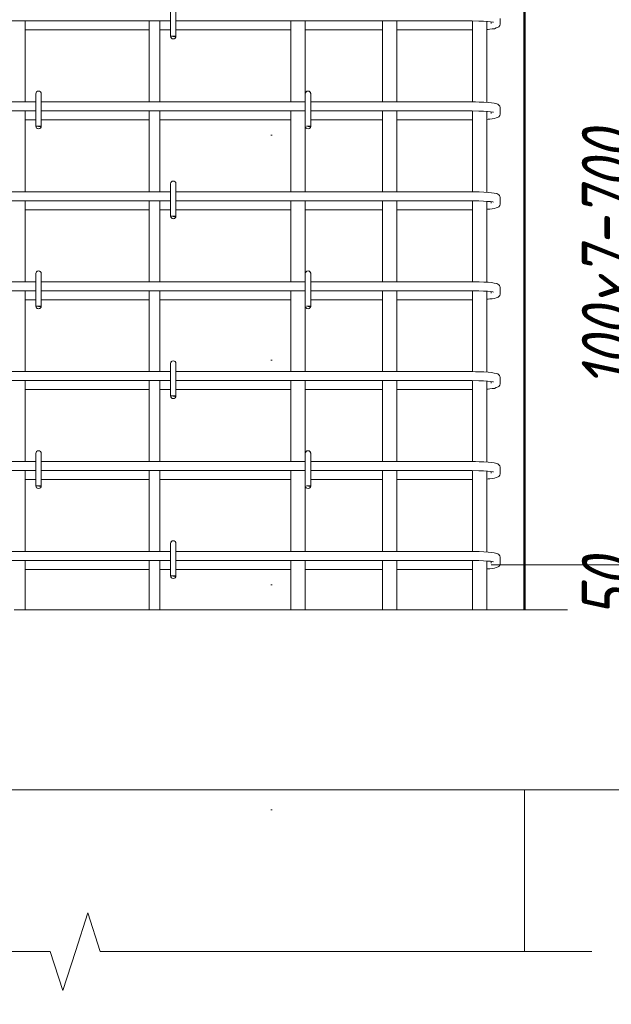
# Model space of a CAD drawing. Header units: millimetres. Extents: x -13485 to -2560, y 10628 to 45746.
# Tile 7 of 30: x -12062 to -11403, y 39661 to 40756. Entities that reach past the tile are written whole.
import ezdxf

# ---------------------------------------------------------------- set-up
doc = ezdxf.new("R2010")
doc.units = ezdxf.units.MM
doc.linetypes.add('ADSK_Линия разреза', pattern=[500, 0, -250, 0, -250])
for name, color, linetype, lineweight in [('A-____-____-DIMS', 211, 'Continuous', 9), ('A-____-____-DIMS-25', 211, 'Continuous', 9), ('A-____-NOTE-TEXT', 131, 'Continuous', 20), ('A-DETL-GENF-OTLN', 92, 'Continuous', 20), ('A-FLOR-____-MCUT', 192, 'Continuous', 50), ('G-____-____-SYMB', 111, 'Continuous', 9), ('S-COLS-____-OTLN', 52, 'Continuous', 20), ('S-RBAR-____-OTLN', 171, 'Continuous', 100)]:
    doc.layers.add(name, color=color, linetype=linetype, lineweight=lineweight)
doc.styles.add('GOST Common_I_1', font='GOST_Common Italic.ttf', dxfattribs={"width": 0.8, "height": 62.5})
doc.dimstyles.new('ADSK_Для_арматуры_Основной_2_5_мм_шаг_кол-во_Стрелки_точный', dxfattribs={"dimscale": 304.8, "dimtxt": 0.206224, "dimasz": 0, "dimexe": 0.123031, "dimexo": 0.000403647, "dimgap": 0.032808, "dimtad": 1, "dimdec": 0, "dimlfac": 304.8, "dimdsep": 46, "dimtxsty": 'GOST Common_I_1', "dimblk2": 'NONE', "dimsah": 1, "dimcen": 0.09, "dimdle": 0.123031, "dimazin": 0, "dimtfac": 1, "dimtdec": 4, "dimtix": 1, "dimtmove": 0, "dimatfit": 3, "dimfxl": 1, "dimtvp": 1, "dimtfill": 1, "dimtolj": 1, "dimtzin": 0, "dimarcsym": 2})
doc.dimstyles.new('ADSK_Округление_5мм__Узкий_', dxfattribs={"dimscale": 304.8, "dimtxt": 0.206224, "dimasz": 0.147638, "dimexe": 0.123031, "dimexo": 0.000269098, "dimgap": 0.032808, "dimtad": 1, "dimdec": 0, "dimlfac": 304.8, "dimrnd": 5, "dimdsep": 46, "dimtxsty": 'GOST Common_I_1', "dimblk1": 'OBLIQUE', "dimblk2": 'OBLIQUE', "dimsah": 1, "dimcen": 0.09, "dimdle": 0.123031, "dimazin": 0, "dimtfac": 1, "dimtdec": 4, "dimtix": 1, "dimtmove": 0, "dimatfit": 3, "dimfxl": 1, "dimtvp": 1, "dimtfill": 1, "dimtolj": 1, "dimtzin": 0, "dimlwd": 20, "dimlwe": 20, "dimarcsym": 2})

# ---------------------------------------------------------------- blocks, each defined once
blk = doc.blocks.new('ADSK_Обрыв_Линия - ADSK_Обрыв_линия-1523391-КЖ1_ПЭ_ВЭ14_Армирование_Пилоны_Пм-14_1_1-1')
at = {"layer": 'A-DETL-GENF-OTLN'}
for p, q in [((-12500, 45050), (-12027.5, 45050)), ((-11971.8, 45050), (-11500, 45050))]:
    blk.add_line(p, q, dxfattribs=at)
blk = doc.blocks.new('DIMBLOCK10-КЖ1_ПЭ_ВЭ14_Армирование_Пилоны_Пм-14_1_1-1')
at = {"layer": 'A-____-____-DIMS-25', "lineweight": 40}
for p, q in [((-11344.6, 40850), (-11367.1, 40872.5)), ((-11344.6, 40850), (-11322.1, 40827.5)), ((-11344.6, 40150), (-11367.1, 40172.5)), ((-11344.6, 40150), (-11322.1, 40127.5))]:
    blk.add_line(p, q, dxfattribs=at)
at = {"layer": 'A-____-____-DIMS-25', "lineweight": 20}
for p, q in [((-11344.6, 40850), (-11537.1, 40850)), ((-11344.6, 40850), (-11344.6, 40150)), ((-11344.6, 40850), (-11307.1, 40850)), ((-11344.6, 40150), (-11537.1, 40150)), ((-11344.6, 40150), (-11307.1, 40150))]:
    blk.add_line(p, q, dxfattribs=at)
at = {"layer": 'A-____-____-DIMS-25', "color": 0, "lineweight": 20, "insert": (-11436.3, 40447.3), "char_height": 62.5, "width": 126.567, "attachment_point": 1, "rotation": 90, "line_spacing_factor": 1.022761, "style": 'GOST Common_I_1', "bg_fill": 3, "box_fill_scale": 1.25, "bg_fill_color": 256, "bg_fill_true_color": 13158600, "bg_fill_transparency": 0}
blk.add_mtext('700', dxfattribs=at)
blk = doc.blocks.new('_Oblique')
at = {"color": 0, "linetype": 'ByBlock', "lineweight": -2}
blk.add_line((-0.5, -0.5), (0.5, 0.5), dxfattribs=at)
blk = doc.blocks.new('DIMBLOCK11-КЖ1_ПЭ_ВЭ14_Армирование_Пилоны_Пм-14_1_1-1')
at = {"layer": 'A-____-____-DIMS-25', "lineweight": 40}
for p, q in [((-11344.6, 40150), (-11367.1, 40172.5)), ((-11344.6, 40150), (-11322.1, 40127.5)), ((-11344.6, 40100), (-11367.1, 40122.5)), ((-11344.6, 40100), (-11322.1, 40077.5))]:
    blk.add_line(p, q, dxfattribs=at)
at = {"layer": 'A-____-____-DIMS-25', "lineweight": 20}
for p, q in [((-11344.6, 40150), (-11537.1, 40150)), ((-11344.6, 40150), (-11344.6, 40062.5)), ((-11344.6, 40150), (-11307.1, 40150)), ((-11344.6, 40100), (-11475, 40100)), ((-11344.6, 40100), (-11307.1, 40100))]:
    blk.add_line(p, q, dxfattribs=at)
at = {"layer": 'A-____-____-DIMS-25', "color": 0, "lineweight": 20, "insert": (-11436.3, 40089.8), "char_height": 62.5, "width": 84.378, "attachment_point": 1, "rotation": 90, "line_spacing_factor": 1.022761, "style": 'GOST Common_I_1', "bg_fill": 3, "box_fill_scale": 1.25, "bg_fill_color": 256, "bg_fill_true_color": 13158600, "bg_fill_transparency": 0}
blk.add_mtext('50', dxfattribs=at)
blk = doc.blocks.new('DIMBLOCK23-КЖ1_ПЭ_ВЭ14_Армирование_Пилоны_Пм-14_1_1-1')
at = {"layer": 'A-____-____-DIMS-25', "lineweight": 40}
for points in [[(-11344.6, 40850), (-11354.5, 40775), (-11334.7, 40775)], [(-11344.6, 40150), (-11334.7, 40225), (-11354.5, 40225)]]:
    blk.add_hatch(color=256, dxfattribs=at).paths.add_polyline_path(points)
at = {"layer": 'A-____-____-DIMS-25'}
for p, q in [((-11344.6, 40112.5), (-11344.6, 40887.5)), ((-11344.6, 40850), (-11494.6, 40850)), ((-11344.6, 40850), (-11307.1, 40850)), ((-11344.6, 40150), (-11494.6, 40150)), ((-11344.6, 40150), (-11307.1, 40150))]:
    blk.add_line(p, q, dxfattribs=at)
at = {"layer": 'A-____-____-DIMS-25', "lineweight": 40}
for p, q in [((-11344.6, 40850), (-11354.5, 40775)), ((-11334.7, 40775), (-11344.6, 40850)), ((-11354.5, 40775), (-11334.7, 40775)), ((-11334.7, 40225), (-11354.5, 40225)), ((-11354.5, 40225), (-11344.6, 40150)), ((-11344.6, 40150), (-11334.7, 40225))]:
    blk.add_line(p, q, dxfattribs=at)
at = {"layer": 'A-____-____-DIMS-25', "color": 0, "insert": (-11436.3, 40346.6), "char_height": 62.5, "width": 368.194, "attachment_point": 1, "rotation": 90, "line_spacing_factor": 1.022761, "style": 'GOST Common_I_1', "bg_fill": 3, "box_fill_scale": 1.25, "bg_fill_color": 256, "bg_fill_true_color": 13158600, "bg_fill_transparency": 0}
blk.add_mtext('100x7=700', dxfattribs=at)
blk = doc.blocks.new('_None')

msp = doc.modelspace()

# ---------------------------------------------------------------- hatches: boundary and pattern name
at = {"layer": 'S-RBAR-____-OTLN', "lineweight": 20}
for points in [[(-11888.698, 40737.3016), (-11888.1022, 40737.9996), (-11894, 40737.9996), (-11889.1907, 40737.3665)], [(-12038.698, 40637.3016), (-12038.1022, 40637.9996), (-12044, 40637.9996), (-12041, 40637.6047)], [(-11738.698, 40637.3016), (-11738.1022, 40637.9996), (-11742.8188, 40637.8441), (-11741, 40637.6047)], [(-11888.698, 40537.3016), (-11888.1022, 40537.9996), (-11894, 40537.9996), (-11891, 40537.6047)], [(-12038.698, 40437.3016), (-12038.1022, 40437.9996), (-12044, 40437.9996), (-12041, 40437.6047)], [(-11738.698, 40437.3016), (-11738.1022, 40437.9996), (-11742.8188, 40437.8441), (-11741, 40437.6047)], [(-11888.698, 40337.3016), (-11888.1022, 40337.9996), (-11894, 40337.9996), (-11891, 40337.6047)], [(-12038.698, 40237.3016), (-12038.1022, 40237.9996), (-12044, 40237.9996), (-12040.5502, 40237.5455)], [(-11738.698, 40237.3016), (-11738.1022, 40237.9996), (-11742.8188, 40237.8441), (-11740.5502, 40237.5455)], [(-11888.698, 40137.3016), (-11888.1022, 40137.9996), (-11894, 40137.9996), (-11891, 40137.6047)]]:
    msp.add_hatch(color=256, dxfattribs=at).paths.add_polyline_path(points)
h = msp.add_hatch(color=256, dxfattribs=at)
edge = h.paths.add_edge_path()
edge.add_arc((-11891, 40737.9996), 3, 339.0594289, 360)
edge.add_line((-11888, 40737.9996), (-11891, 40737.9996))
edge.add_line((-11891, 40737.9996), (-11888.1981, 40736.9274))
h = msp.add_hatch(color=256, dxfattribs=at)
edge = h.paths.add_edge_path()
edge.add_arc((-12041, 40637.9996), 3, 339.0594289, 360)
edge.add_line((-12038, 40637.9996), (-12041, 40637.9996))
edge.add_line((-12041, 40637.9996), (-12038.1981, 40636.9274))
h = msp.add_hatch(color=256, dxfattribs=at)
edge = h.paths.add_edge_path()
edge.add_arc((-11741, 40637.9996), 3, 339.0594289, 360)
edge.add_line((-11738, 40637.9996), (-11741, 40637.9996))
edge.add_line((-11741, 40637.9996), (-11738.1981, 40636.9274))
h = msp.add_hatch(color=256, dxfattribs=at)
edge = h.paths.add_edge_path()
edge.add_arc((-11891, 40537.9996), 3, 339.0594289, 360)
edge.add_line((-11888, 40537.9996), (-11891, 40537.9996))
edge.add_line((-11891, 40537.9996), (-11888.1981, 40536.9274))
h = msp.add_hatch(color=256, dxfattribs=at)
edge = h.paths.add_edge_path()
edge.add_arc((-12041, 40437.9996), 3, 339.0594289, 360)
edge.add_line((-12038, 40437.9996), (-12041, 40437.9996))
edge.add_line((-12041, 40437.9996), (-12038.1981, 40436.9274))
h = msp.add_hatch(color=256, dxfattribs=at)
edge = h.paths.add_edge_path()
edge.add_arc((-11741, 40437.9996), 3, 339.0594289, 360)
edge.add_line((-11738, 40437.9996), (-11741, 40437.9996))
edge.add_line((-11741, 40437.9996), (-11738.1981, 40436.9274))
h = msp.add_hatch(color=256, dxfattribs=at)
edge = h.paths.add_edge_path()
edge.add_arc((-11891, 40337.9996), 3, 339.0594289, 360)
edge.add_line((-11888, 40337.9996), (-11891, 40337.9996))
edge.add_line((-11891, 40337.9996), (-11888.1981, 40336.9274))
h = msp.add_hatch(color=256, dxfattribs=at)
edge = h.paths.add_edge_path()
edge.add_arc((-12041, 40237.9996), 3, 346.3749503, 360)
edge.add_line((-12038, 40237.9996), (-12041, 40237.9996))
edge.add_line((-12041, 40237.9996), (-12038.0844, 40237.2929))
h = msp.add_hatch(color=256, dxfattribs=at)
edge = h.paths.add_edge_path()
edge.add_arc((-11741, 40237.9996), 3, 346.3749503, 360)
edge.add_line((-11738, 40237.9996), (-11741, 40237.9996))
edge.add_line((-11741, 40237.9996), (-11738.0844, 40237.2929))
h = msp.add_hatch(color=256, dxfattribs=at)
edge = h.paths.add_edge_path()
edge.add_arc((-11891, 40137.9996), 3, 339.0594289, 360)
edge.add_line((-11888, 40137.9996), (-11891, 40137.9996))
edge.add_line((-11891, 40137.9996), (-11888.1981, 40136.9274))

# ---------------------------------------------------------------- linework, layer by layer
at = {"layer": 'A-____-NOTE-TEXT'}
for p, q in [((-12000, 39720), (-11986.25, 39763.3013)), ((-11972.5, 39720), (-11986.25, 39763.3013)), ((-12028.1543, 39720), (-12014.0771, 39676.6749)), ((-12014.0771, 39676.6749), (-12000, 39720)), ((-11500, 39720), (-11425, 39720))]:
    msp.add_line(p, q, dxfattribs=at)
at = {"layer": 'A-FLOR-____-MCUT', "color": 8, "lineweight": 9}
for p, q in [((-11918, 40100), (-12056, 40100)), ((-11760, 40100), (-11906, 40100)), ((-11658, 40100), (-11744, 40100)), ((-11558, 40100), (-11642, 40100)), ((-11169.4175, 40100), (-11542, 40100)), ((-12657.7122, 39900), (-11169.4175, 39900))]:
    msp.add_line(p, q, dxfattribs=at)
at = {"layer": 'G-____-____-SYMB', "linetype": 'ADSK_Линия разреза', "lineweight": 20}
msp.add_line((-11781.7304, 45630.036), (-11781.7304, 39237.8984), dxfattribs=at)
at = {"layer": 'S-COLS-____-OTLN', "lineweight": 50}
msp.add_line((-11500, 43050), (-11500, 40100.0496), dxfattribs=at)
at = {"layer": 'S-COLS-____-OTLN', "color": 8, "lineweight": 9}
msp.add_line((-11500, 39900), (-11500, 39720), dxfattribs=at)
at = {"layer": 'S-RBAR-____-OTLN', "lineweight": 20}
for p, q in [((-11894, 40773.9996), (-11894, 40737.9996)), ((-11888, 40773.9996), (-11888, 40737.9996)), ((-11527.0914, 40752.1836), (-11527.0914, 40757.8157)), ((-11894, 40754.9996), (-12188, 40754.9996)), ((-12056, 40664.9996), (-12056, 40754.9996)), ((-12056, 40744.9996), (-11918, 40744.9996)), ((-11918, 40664.9996), (-11918, 40754.9996)), ((-11906, 40664.9996), (-11906, 40754.9996)), ((-11906, 40744.9996), (-11894, 40744.9996)), ((-11562.0914, 40754.9996), (-11888, 40754.9996)), ((-11888, 40744.9996), (-11760, 40744.9996)), ((-11760, 40754.9996), (-11760, 40664.9996)), ((-11744, 40754.9996), (-11744, 40673.9996)), ((-11744, 40744.9996), (-11658, 40744.9996)), ((-11658, 40754.9996), (-11658, 40664.9996)), ((-11642, 40754.9996), (-11642, 40664.9996)), ((-11642, 40744.9996), (-11562.0914, 40744.9996)), ((-11558.4639, 40754.9834), (-11562.0914, 40754.9996)), ((-11562.0914, 40744.9996), (-11558, 40745.0216)), ((-11550.7616, 40754.8356), (-11558.4639, 40754.9834)), ((-11558, 40754.9745), (-11558, 40664.9758)), ((-11545.6672, 40754.6375), (-11550.7616, 40754.8356)), ((-11541.2412, 40754.3731), (-11545.6672, 40754.6375)), ((-11542, 40754.4185), (-11542, 40664.4355)), ((-11542, 40745.5597), (-11540.6103, 40745.661)), ((-11537.6888, 40754.0584), (-11541.2412, 40754.3731)), ((-11540.6103, 40745.661), (-11538.4593, 40745.8177)), ((-11538.4593, 40745.8177), (-11535.9844, 40746.1205)), ((-11535.2405, 40753.7269), (-11537.6888, 40754.0584)), ((-11537.0914, 40752.1836), (-11537.0914, 40753.9775)), ((-11535.9844, 40746.1205), (-11533.5095, 40746.4233)), ((-11534.3858, 40753.545), (-11535.2405, 40753.7269)), ((-11533.5095, 40746.4233), (-11531.3867, 40747.186)), ((-11531.3867, 40747.186), (-11529.2638, 40747.9487)), ((-11529.2638, 40747.9487), (-11528.6605, 40748.4642)), ((-11528.6605, 40748.4642), (-11527.6502, 40749.846)), ((-11527.6502, 40749.846), (-11527.1632, 40751.3256)), ((-11527.1632, 40751.3256), (-11527.0914, 40752.1836)), ((-11888.1022, 40737.9996), (-11894, 40737.9996)), ((-11894, 40737.9996), (-11889.1907, 40737.3665)), ((-11888, 40737.9996), (-11891, 40737.9996)), ((-11891, 40737.9996), (-11888.1981, 40736.9274)), ((-11889.1907, 40737.3665), (-11888.698, 40737.3016)), ((-11888.698, 40737.3016), (-11888.1022, 40737.9996)), ((-12044, 40673.9996), (-12044, 40637.9996)), ((-12038, 40673.9996), (-12038, 40637.9996)), ((-11744, 40673.9996), (-11744, 40637.9996)), ((-11738, 40673.9996), (-11738, 40637.9996)), ((-12044, 40664.9996), (-12439.0914, 40664.9996)), ((-11744, 40664.9996), (-12038, 40664.9996)), ((-11562.0914, 40664.9996), (-11738, 40664.9996)), ((-11558.3741, 40664.983), (-11562.0914, 40664.9996)), ((-11554.4172, 40664.907), (-11558.3741, 40664.983)), ((-11550.4602, 40664.8311), (-11554.4172, 40664.907)), ((-11545.1813, 40664.6257), (-11550.4602, 40664.8311)), ((-11540.5151, 40664.3468), (-11545.1813, 40664.6257)), ((-11536.6057, 40663.9996), (-11540.5151, 40664.3468)), ((-11533.7775, 40663.4684), (-11536.6057, 40663.9996)), ((-11530.9494, 40662.9371), (-11533.7775, 40663.4684)), ((-11529.7755, 40662.3889), (-11530.9494, 40662.9371)), ((-11528.6605, 40661.5351), (-11529.7755, 40662.3889)), ((-11527.9829, 40660.7197), (-11528.6605, 40661.5351)), ((-11527.6502, 40660.1533), (-11527.9829, 40660.7197)), ((-11527.1632, 40658.6736), (-11527.6502, 40660.1533)), ((-11527.0914, 40657.8157), (-11527.1632, 40658.6736)), ((-11527.0914, 40652.1836), (-11527.0914, 40657.8157)), ((-12044, 40654.9996), (-12439.0914, 40654.9996)), ((-12056, 40564.9996), (-12056, 40654.9996)), ((-11744, 40654.9996), (-12038, 40654.9996)), ((-11918, 40564.9996), (-11918, 40654.9996)), ((-11906, 40564.9996), (-11906, 40654.9996)), ((-11760, 40654.9996), (-11760, 40564.9996)), ((-11562.0914, 40654.9996), (-11738, 40654.9996)), ((-11658, 40654.9996), (-11658, 40564.9996)), ((-11642, 40654.9996), (-11642, 40564.9996)), ((-11558.4639, 40654.9834), (-11562.0914, 40654.9996)), ((-11550.7616, 40654.8356), (-11558.4639, 40654.9834)), ((-11558, 40654.9745), (-11558, 40564.9758)), ((-11545.6672, 40654.6375), (-11550.7616, 40654.8356)), ((-11541.2412, 40654.3731), (-11545.6672, 40654.6375)), ((-11542, 40654.4185), (-11542, 40564.4355)), ((-11537.6888, 40654.0584), (-11541.2412, 40654.3731)), ((-11538.4593, 40645.8177), (-11535.9844, 40646.1205)), ((-11535.2405, 40653.7269), (-11537.6888, 40654.0584)), ((-11537.0914, 40652.1836), (-11537.0914, 40653.9775)), ((-11535.9844, 40646.1205), (-11533.5095, 40646.4233)), ((-11534.3858, 40653.545), (-11535.2405, 40653.7269)), ((-11533.5095, 40646.4233), (-11531.3867, 40647.186)), ((-11531.3867, 40647.186), (-11529.2638, 40647.9487)), ((-11529.2638, 40647.9487), (-11528.6605, 40648.4642)), ((-11528.6605, 40648.4642), (-11527.6502, 40649.846)), ((-11527.6502, 40649.846), (-11527.1632, 40651.3256)), ((-11527.1632, 40651.3256), (-11527.0914, 40652.1836)), ((-12056, 40644.9996), (-12044, 40644.9996)), ((-12038.1022, 40637.9996), (-12044, 40637.9996)), ((-12044, 40637.9996), (-12041, 40637.6047)), ((-12038, 40637.9996), (-12041, 40637.9996)), ((-12041, 40637.9996), (-12038.1981, 40636.9274)), ((-12041, 40637.6047), (-12038.698, 40637.3016)), ((-12038.698, 40637.3016), (-12038.1022, 40637.9996)), ((-12038, 40644.9996), (-11918, 40644.9996)), ((-11906, 40644.9996), (-11760, 40644.9996)), ((-11744, 40637.9996), (-11744, 40564.9996)), ((-11738.1022, 40637.9996), (-11742.8188, 40637.8441)), ((-11742.8188, 40637.8441), (-11741, 40637.6047)), ((-11738, 40637.9996), (-11741, 40637.9996)), ((-11741, 40637.9996), (-11738.1981, 40636.9274)), ((-11741, 40637.6047), (-11738.698, 40637.3016)), ((-11738.698, 40637.3016), (-11738.1022, 40637.9996)), ((-11738, 40644.9996), (-11658, 40644.9996)), ((-11642, 40644.9996), (-11562.0914, 40644.9996)), ((-11562.0914, 40644.9996), (-11558, 40645.0216)), ((-11542, 40645.5597), (-11540.6103, 40645.661)), ((-11540.6103, 40645.661), (-11538.4593, 40645.8177)), ((-11894, 40573.9996), (-11894, 40537.9996)), ((-11888, 40573.9996), (-11888, 40537.9996)), ((-11894, 40564.9996), (-12188, 40564.9996)), ((-11562.0914, 40564.9996), (-11888, 40564.9996)), ((-11558.3741, 40564.983), (-11562.0914, 40564.9996)), ((-11554.4172, 40564.907), (-11558.3741, 40564.983)), ((-11550.4602, 40564.8311), (-11554.4172, 40564.907)), ((-11545.1813, 40564.6257), (-11550.4602, 40564.8311)), ((-11540.5151, 40564.3468), (-11545.1813, 40564.6257)), ((-11536.6057, 40563.9996), (-11540.5151, 40564.3468)), ((-11533.7775, 40563.4684), (-11536.6057, 40563.9996)), ((-11530.9494, 40562.9371), (-11533.7775, 40563.4684)), ((-11529.7755, 40562.3889), (-11530.9494, 40562.9371)), ((-11528.6605, 40561.5351), (-11529.7755, 40562.3889)), ((-11527.9829, 40560.7197), (-11528.6605, 40561.5351)), ((-11527.6502, 40560.1533), (-11527.9829, 40560.7197)), ((-11527.1632, 40558.6736), (-11527.6502, 40560.1533)), ((-11527.0914, 40557.8157), (-11527.1632, 40558.6736)), ((-11894, 40554.9996), (-12188, 40554.9996)), ((-12056, 40464.9996), (-12056, 40554.9996)), ((-11918, 40464.9996), (-11918, 40554.9996)), ((-11906, 40464.9996), (-11906, 40554.9996)), ((-11562.0914, 40554.9996), (-11888, 40554.9996)), ((-11760, 40554.9996), (-11760, 40464.9996)), ((-11744, 40554.9996), (-11744, 40473.9996)), ((-11658, 40554.9996), (-11658, 40464.9996)), ((-11642, 40554.9996), (-11642, 40464.9996)), ((-11558.4639, 40554.9834), (-11562.0914, 40554.9996)), ((-11550.7616, 40554.8356), (-11558.4639, 40554.9834)), ((-11558, 40554.9745), (-11558, 40464.9758)), ((-11545.6672, 40554.6375), (-11550.7616, 40554.8356)), ((-11541.2412, 40554.3731), (-11545.6672, 40554.6375)), ((-11542, 40554.4185), (-11542, 40464.4355)), ((-11537.6888, 40554.0584), (-11541.2412, 40554.3731)), ((-11535.2405, 40553.7269), (-11537.6888, 40554.0584)), ((-11537.0914, 40552.1836), (-11537.0914, 40553.9775)), ((-11534.3858, 40553.545), (-11535.2405, 40553.7269)), ((-11531.3867, 40547.186), (-11529.2638, 40547.9487)), ((-11529.2638, 40547.9487), (-11528.6605, 40548.4642)), ((-11528.6605, 40548.4642), (-11527.6502, 40549.846)), ((-11527.6502, 40549.846), (-11527.1632, 40551.3256)), ((-11527.1632, 40551.3256), (-11527.0914, 40552.1836)), ((-11527.0914, 40552.1836), (-11527.0914, 40557.8157)), ((-12056, 40544.9996), (-11918, 40544.9996)), ((-11906, 40544.9996), (-11894, 40544.9996)), ((-11888.1022, 40537.9996), (-11894, 40537.9996)), ((-11894, 40537.9996), (-11891, 40537.6047)), ((-11888, 40537.9996), (-11891, 40537.9996)), ((-11891, 40537.9996), (-11888.1981, 40536.9274)), ((-11891, 40537.6047), (-11888.698, 40537.3016)), ((-11888.698, 40537.3016), (-11888.1022, 40537.9996)), ((-11888, 40544.9996), (-11760, 40544.9996)), ((-11744, 40544.9996), (-11658, 40544.9996)), ((-11642, 40544.9996), (-11562.0914, 40544.9996)), ((-11562.0914, 40544.9996), (-11558, 40545.0216)), ((-11542, 40545.5597), (-11540.6103, 40545.661)), ((-11540.6103, 40545.661), (-11538.4593, 40545.8177)), ((-11538.4593, 40545.8177), (-11535.9844, 40546.1205)), ((-11535.9844, 40546.1205), (-11533.5095, 40546.4233)), ((-11533.5095, 40546.4233), (-11531.3867, 40547.186)), ((-12044, 40473.9996), (-12044, 40437.9996)), ((-12038, 40473.9996), (-12038, 40437.9996)), ((-11744, 40473.9996), (-11744, 40437.9996)), ((-11738, 40473.9996), (-11738, 40437.9996)), ((-12044, 40464.9996), (-12439.0914, 40464.9996)), ((-11744, 40464.9996), (-12038, 40464.9996)), ((-11562.0914, 40464.9996), (-11738, 40464.9996)), ((-11558.3741, 40464.983), (-11562.0914, 40464.9996)), ((-11554.4172, 40464.907), (-11558.3741, 40464.983)), ((-11550.4602, 40464.8311), (-11554.4172, 40464.907)), ((-11545.1813, 40464.6257), (-11550.4602, 40464.8311)), ((-11540.5151, 40464.3468), (-11545.1813, 40464.6257)), ((-11536.6057, 40463.9996), (-11540.5151, 40464.3468)), ((-11533.7775, 40463.4684), (-11536.6057, 40463.9996)), ((-11530.9494, 40462.9371), (-11533.7775, 40463.4684)), ((-11529.7755, 40462.3889), (-11530.9494, 40462.9371)), ((-11528.6605, 40461.5351), (-11529.7755, 40462.3889)), ((-11527.9829, 40460.7197), (-11528.6605, 40461.5351)), ((-11527.6502, 40460.1533), (-11527.9829, 40460.7197)), ((-11527.1632, 40458.6736), (-11527.6502, 40460.1533)), ((-12044, 40454.9996), (-12439.0914, 40454.9996)), ((-12056, 40364.9996), (-12056, 40454.9996)), ((-11744, 40454.9996), (-12038, 40454.9996)), ((-11918, 40364.9996), (-11918, 40454.9996)), ((-11906, 40364.9996), (-11906, 40454.9996)), ((-11760, 40454.9996), (-11760, 40364.9996)), ((-11562.0914, 40454.9996), (-11738, 40454.9996)), ((-11658, 40454.9996), (-11658, 40364.9996)), ((-11642, 40454.9996), (-11642, 40364.9996)), ((-11558.4639, 40454.9834), (-11562.0914, 40454.9996)), ((-11550.7616, 40454.8356), (-11558.4639, 40454.9834)), ((-11558, 40454.9745), (-11558, 40364.9758)), ((-11545.6672, 40454.6375), (-11550.7616, 40454.8356)), ((-11541.2412, 40454.3731), (-11545.6672, 40454.6375)), ((-11542, 40454.4185), (-11542, 40364.4355)), ((-11537.6888, 40454.0584), (-11541.2412, 40454.3731)), ((-11535.2405, 40453.7269), (-11537.6888, 40454.0584)), ((-11537.0914, 40452.1836), (-11537.0914, 40453.9775)), ((-11534.3858, 40453.545), (-11535.2405, 40453.7269)), ((-11528.6605, 40448.4642), (-11527.6502, 40449.846)), ((-11527.6502, 40449.846), (-11527.1632, 40451.3256)), ((-11527.0914, 40457.8157), (-11527.1632, 40458.6736)), ((-11527.1632, 40451.3256), (-11527.0914, 40452.1836)), ((-11527.0914, 40452.1836), (-11527.0914, 40457.8157)), ((-12056, 40444.9996), (-12044, 40444.9996)), ((-12038, 40444.9996), (-11918, 40444.9996)), ((-11906, 40444.9996), (-11760, 40444.9996)), ((-11738, 40444.9996), (-11658, 40444.9996)), ((-11642, 40444.9996), (-11562.0914, 40444.9996)), ((-11562.0914, 40444.9996), (-11558, 40445.0216)), ((-11542, 40445.5597), (-11540.6103, 40445.661)), ((-11540.6103, 40445.661), (-11538.4593, 40445.8177)), ((-11538.4593, 40445.8177), (-11535.9844, 40446.1205)), ((-11535.9844, 40446.1205), (-11533.5095, 40446.4233)), ((-11533.5095, 40446.4233), (-11531.3867, 40447.186)), ((-11531.3867, 40447.186), (-11529.2638, 40447.9487)), ((-11529.2638, 40447.9487), (-11528.6605, 40448.4642)), ((-12038.1022, 40437.9996), (-12044, 40437.9996)), ((-12044, 40437.9996), (-12041, 40437.6047)), ((-12038, 40437.9996), (-12041, 40437.9996)), ((-12041, 40437.9996), (-12038.1981, 40436.9274)), ((-12041, 40437.6047), (-12038.698, 40437.3016)), ((-12038.698, 40437.3016), (-12038.1022, 40437.9996)), ((-11744, 40437.9996), (-11744, 40364.9996)), ((-11738.1022, 40437.9996), (-11742.8188, 40437.8441)), ((-11742.8188, 40437.8441), (-11741, 40437.6047)), ((-11738, 40437.9996), (-11741, 40437.9996)), ((-11741, 40437.9996), (-11738.1981, 40436.9274)), ((-11741, 40437.6047), (-11738.698, 40437.3016)), ((-11738.698, 40437.3016), (-11738.1022, 40437.9996)), ((-11894, 40373.9996), (-11894, 40337.9996)), ((-11888, 40373.9996), (-11888, 40337.9996)), ((-11894, 40364.9996), (-12188, 40364.9996)), ((-11562.0914, 40364.9996), (-11888, 40364.9996)), ((-11558.3741, 40364.983), (-11562.0914, 40364.9996)), ((-11554.4172, 40364.907), (-11558.3741, 40364.983)), ((-11550.4602, 40364.8311), (-11554.4172, 40364.907)), ((-11545.1813, 40364.6257), (-11550.4602, 40364.8311)), ((-11540.5151, 40364.3468), (-11545.1813, 40364.6257)), ((-11536.6057, 40363.9996), (-11540.5151, 40364.3468)), ((-11533.7775, 40363.4684), (-11536.6057, 40363.9996)), ((-11530.9494, 40362.9371), (-11533.7775, 40363.4684)), ((-11529.7755, 40362.3889), (-11530.9494, 40362.9371)), ((-11528.6605, 40361.5351), (-11529.7755, 40362.3889)), ((-11527.9829, 40360.7197), (-11528.6605, 40361.5351)), ((-11894, 40354.9996), (-12188, 40354.9996)), ((-12056, 40264.9996), (-12056, 40354.9996)), ((-11918, 40264.9996), (-11918, 40354.9996)), ((-11906, 40264.9996), (-11906, 40354.9996)), ((-11562.0914, 40354.9996), (-11888, 40354.9996)), ((-11760, 40354.9996), (-11760, 40264.9996)), ((-11744, 40354.9996), (-11744, 40273.9996)), ((-11658, 40354.9996), (-11658, 40264.9996)), ((-11642, 40354.9996), (-11642, 40264.9996)), ((-11558.4639, 40354.9834), (-11562.0914, 40354.9996)), ((-11550.7616, 40354.8356), (-11558.4639, 40354.9834)), ((-11558, 40354.9745), (-11558, 40264.9758)), ((-11545.6672, 40354.6375), (-11550.7616, 40354.8356)), ((-11541.2412, 40354.3731), (-11545.6672, 40354.6375)), ((-11542, 40354.4185), (-11542, 40264.4355)), ((-11537.6888, 40354.0584), (-11541.2412, 40354.3731)), ((-11535.2405, 40353.7269), (-11537.6888, 40354.0584)), ((-11537.0914, 40352.1836), (-11537.0914, 40353.9775)), ((-11534.3858, 40353.545), (-11535.2405, 40353.7269)), ((-11527.6502, 40360.1533), (-11527.9829, 40360.7197)), ((-11527.1632, 40358.6736), (-11527.6502, 40360.1533)), ((-11527.6502, 40349.846), (-11527.1632, 40351.3256)), ((-11527.0914, 40357.8157), (-11527.1632, 40358.6736)), ((-11527.1632, 40351.3256), (-11527.0914, 40352.1836)), ((-11527.0914, 40352.1836), (-11527.0914, 40357.8157)), ((-12056, 40344.9996), (-11918, 40344.9996)), ((-11906, 40344.9996), (-11894, 40344.9996)), ((-11888, 40344.9996), (-11760, 40344.9996)), ((-11744, 40344.9996), (-11658, 40344.9996)), ((-11642, 40344.9996), (-11562.0914, 40344.9996)), ((-11562.0914, 40344.9996), (-11558, 40345.0216)), ((-11542, 40345.5597), (-11540.6103, 40345.661)), ((-11540.6103, 40345.661), (-11538.4593, 40345.8177)), ((-11538.4593, 40345.8177), (-11535.9844, 40346.1205)), ((-11535.9844, 40346.1205), (-11533.5095, 40346.4233)), ((-11533.5095, 40346.4233), (-11531.3867, 40347.186)), ((-11531.3867, 40347.186), (-11529.2638, 40347.9487)), ((-11529.2638, 40347.9487), (-11528.6605, 40348.4642)), ((-11528.6605, 40348.4642), (-11527.6502, 40349.846)), ((-11888.1022, 40337.9996), (-11894, 40337.9996)), ((-11894, 40337.9996), (-11891, 40337.6047)), ((-11888, 40337.9996), (-11891, 40337.9996)), ((-11891, 40337.9996), (-11888.1981, 40336.9274)), ((-11891, 40337.6047), (-11888.698, 40337.3016)), ((-11888.698, 40337.3016), (-11888.1022, 40337.9996)), ((-12044, 40273.9996), (-12044, 40237.9996)), ((-12038, 40273.9996), (-12038, 40237.9996)), ((-11744, 40273.9996), (-11744, 40237.9996)), ((-11738, 40273.9996), (-11738, 40237.9996)), ((-12044, 40264.9996), (-12439.0914, 40264.9996)), ((-11744, 40264.9996), (-12038, 40264.9996)), ((-11562.0914, 40264.9996), (-11738, 40264.9996)), ((-11558.3741, 40264.983), (-11562.0914, 40264.9996)), ((-11554.4172, 40264.907), (-11558.3741, 40264.983)), ((-11550.4602, 40264.8311), (-11554.4172, 40264.907)), ((-11545.1813, 40264.6257), (-11550.4602, 40264.8311)), ((-11540.5151, 40264.3468), (-11545.1813, 40264.6257)), ((-11536.6057, 40263.9996), (-11540.5151, 40264.3468)), ((-11533.7775, 40263.4684), (-11536.6057, 40263.9996)), ((-11530.9494, 40262.9371), (-11533.7775, 40263.4684)), ((-11529.7755, 40262.3889), (-11530.9494, 40262.9371)), ((-12044, 40254.9996), (-12439.0914, 40254.9996)), ((-12056, 40164.9996), (-12056, 40254.9996)), ((-11744, 40254.9996), (-12038, 40254.9996)), ((-11918, 40164.9996), (-11918, 40254.9996)), ((-11906, 40164.9996), (-11906, 40254.9996)), ((-11760, 40254.9996), (-11760, 40164.9996)), ((-11562.0914, 40254.9996), (-11738, 40254.9996)), ((-11658, 40254.9996), (-11658, 40164.9996)), ((-11642, 40254.9996), (-11642, 40164.9996)), ((-11558.4639, 40254.9834), (-11562.0914, 40254.9996)), ((-11550.7616, 40254.8356), (-11558.4639, 40254.9834)), ((-11558, 40254.9745), (-11558, 40164.9758)), ((-11545.6672, 40254.6375), (-11550.7616, 40254.8356)), ((-11541.2412, 40254.3731), (-11545.6672, 40254.6375)), ((-11542, 40254.4185), (-11542, 40164.4355)), ((-11537.6888, 40254.0584), (-11541.2412, 40254.3731)), ((-11535.2405, 40253.7269), (-11537.6888, 40254.0584)), ((-11537.0914, 40252.1836), (-11537.0914, 40253.9775)), ((-11534.3858, 40253.545), (-11535.2405, 40253.7269)), ((-11528.6605, 40261.5351), (-11529.7755, 40262.3889)), ((-11527.9829, 40260.7197), (-11528.6605, 40261.5351)), ((-11527.6502, 40260.1533), (-11527.9829, 40260.7197)), ((-11527.1632, 40258.6736), (-11527.6502, 40260.1533)), ((-11527.0914, 40257.8157), (-11527.1632, 40258.6736)), ((-11527.1632, 40251.3256), (-11527.0914, 40252.1836)), ((-11527.0914, 40252.1836), (-11527.0914, 40257.8157)), ((-12056, 40244.9996), (-12044, 40244.9996)), ((-12038, 40244.9996), (-11918, 40244.9996)), ((-11906, 40244.9996), (-11760, 40244.9996)), ((-11738, 40244.9996), (-11658, 40244.9996)), ((-11642, 40244.9996), (-11562.0914, 40244.9996)), ((-11562.0914, 40244.9996), (-11558, 40245.0216)), ((-11542, 40245.5597), (-11540.6103, 40245.661)), ((-11540.6103, 40245.661), (-11538.4593, 40245.8177)), ((-11538.4593, 40245.8177), (-11535.9844, 40246.1205)), ((-11535.9844, 40246.1205), (-11533.5095, 40246.4233)), ((-11533.5095, 40246.4233), (-11531.3867, 40247.186)), ((-11531.3867, 40247.186), (-11529.2638, 40247.9487)), ((-11529.2638, 40247.9487), (-11528.6605, 40248.4642)), ((-11528.6605, 40248.4642), (-11527.6502, 40249.846)), ((-11527.6502, 40249.846), (-11527.1632, 40251.3256)), ((-12038.1022, 40237.9996), (-12044, 40237.9996)), ((-12044, 40237.9996), (-12040.5502, 40237.5455)), ((-12038, 40237.9996), (-12041, 40237.9996)), ((-12041, 40237.9996), (-12038.0844, 40237.2929)), ((-12040.5502, 40237.5455), (-12038.698, 40237.3016)), ((-12038.698, 40237.3016), (-12038.1022, 40237.9996)), ((-11744, 40237.9996), (-11744, 40164.9996)), ((-11738.1022, 40237.9996), (-11742.8188, 40237.8441)), ((-11742.8188, 40237.8441), (-11740.5502, 40237.5455)), ((-11738, 40237.9996), (-11741, 40237.9996)), ((-11741, 40237.9996), (-11738.0844, 40237.2929)), ((-11740.5502, 40237.5455), (-11738.698, 40237.3016)), ((-11738.698, 40237.3016), (-11738.1022, 40237.9996)), ((-11894, 40164.9996), (-12188, 40164.9996)), ((-11894, 40173.9996), (-11894, 40137.9996)), ((-11888, 40173.9996), (-11888, 40137.9996)), ((-11562.0914, 40164.9996), (-11888, 40164.9996)), ((-11558.3741, 40164.983), (-11562.0914, 40164.9996)), ((-11554.4172, 40164.907), (-11558.3741, 40164.983)), ((-11550.4602, 40164.8311), (-11554.4172, 40164.907)), ((-11545.1813, 40164.6257), (-11550.4602, 40164.8311)), ((-11540.5151, 40164.3468), (-11545.1813, 40164.6257)), ((-11536.6057, 40163.9996), (-11540.5151, 40164.3468)), ((-11894, 40154.9996), (-12188, 40154.9996)), ((-12056, 40100), (-12056, 40154.9996)), ((-11918, 40100), (-11918, 40154.9996)), ((-11906, 40100), (-11906, 40154.9996)), ((-11562.0914, 40154.9996), (-11888, 40154.9996)), ((-11760, 40154.9996), (-11760, 40100)), ((-11744, 40154.9996), (-11744, 40100)), ((-11658, 40154.9996), (-11658, 40100)), ((-11642, 40154.9996), (-11642, 40100)), ((-11558.4639, 40154.9834), (-11562.0914, 40154.9996)), ((-11550.7616, 40154.8356), (-11558.4639, 40154.9834)), ((-11558, 40154.9745), (-11558, 40100)), ((-11545.6672, 40154.6375), (-11550.7616, 40154.8356)), ((-11541.2412, 40154.3731), (-11545.6672, 40154.6375)), ((-11542, 40154.4185), (-11542, 40100)), ((-11537.6888, 40154.0584), (-11541.2412, 40154.3731)), ((-11535.2405, 40153.7269), (-11537.6888, 40154.0584)), ((-11537.0914, 40152.1836), (-11537.0914, 40153.9775)), ((-11533.7775, 40163.4684), (-11536.6057, 40163.9996)), ((-11534.3858, 40153.545), (-11535.2405, 40153.7269)), ((-11530.9494, 40162.9371), (-11533.7775, 40163.4684)), ((-11529.7755, 40162.3889), (-11530.9494, 40162.9371)), ((-11528.6605, 40161.5351), (-11529.7755, 40162.3889)), ((-11527.9829, 40160.7197), (-11528.6605, 40161.5351)), ((-11527.6502, 40160.1533), (-11527.9829, 40160.7197)), ((-11527.1632, 40158.6736), (-11527.6502, 40160.1533)), ((-11527.0914, 40157.8157), (-11527.1632, 40158.6736)), ((-11527.0914, 40152.1836), (-11527.0914, 40157.8157)), ((-12056, 40144.9996), (-11918, 40144.9996)), ((-11906, 40144.9996), (-11894, 40144.9996)), ((-11888, 40144.9996), (-11760, 40144.9996)), ((-11744, 40144.9996), (-11658, 40144.9996)), ((-11642, 40144.9996), (-11562.0914, 40144.9996)), ((-11562.0914, 40144.9996), (-11558, 40145.0216)), ((-11542, 40145.5597), (-11540.6103, 40145.661)), ((-11540.6103, 40145.661), (-11538.4593, 40145.8177)), ((-11538.4593, 40145.8177), (-11535.9844, 40146.1205)), ((-11535.9844, 40146.1205), (-11533.5095, 40146.4233)), ((-11533.5095, 40146.4233), (-11531.3867, 40147.186)), ((-11531.3867, 40147.186), (-11529.2638, 40147.9487)), ((-11529.2638, 40147.9487), (-11528.6605, 40148.4642)), ((-11528.6605, 40148.4642), (-11527.6502, 40149.846)), ((-11527.6502, 40149.846), (-11527.1632, 40151.3256)), ((-11527.1632, 40151.3256), (-11527.0914, 40152.1836)), ((-11888.1022, 40137.9996), (-11894, 40137.9996)), ((-11894, 40137.9996), (-11891, 40137.6047)), ((-11888, 40137.9996), (-11891, 40137.9996)), ((-11891, 40137.9996), (-11888.1981, 40136.9274)), ((-11891, 40137.6047), (-11888.698, 40137.3016)), ((-11888.698, 40137.3016), (-11888.1022, 40137.9996)), ((-12056, 40100), (-12068, 40100)), ((-11906, 40100), (-11918, 40100)), ((-11760, 40100), (-11744, 40100)), ((-11658, 40100), (-11642, 40100)), ((-11558, 40100), (-11542, 40100))]:
    msp.add_line(p, q, dxfattribs=at)
for centre, start, end in [((-11891, 40737.9996), 180, 0), ((-11891, 40737.9996), 210, 240), ((-11891, 40737.9996), 300, 307.3576767), ((-11891, 40737.9996), 307.4671127, 330), ((-11891, 40737.9996), 339.0594289, 0), ((-11891, 40737.9996), 345, 0), ((-12041, 40673.9996), 0, 180), ((-12041, 40673.9996), 120, 150), ((-12041, 40673.9996), 30, 60), ((-12041, 40673.9996), 0, 15), ((-11741, 40673.9996), 0, 180), ((-11741, 40673.9996), 120, 150), ((-11741, 40673.9996), 30, 60), ((-11741, 40673.9996), 0, 15), ((-12041, 40637.9996), 180, 0), ((-12041, 40637.9996), 210, 240), ((-12041, 40637.9996), 300, 330), ((-12041, 40637.9996), 339.0594289, 0), ((-12041, 40637.9996), 345, 0), ((-11741, 40637.9996), 180, 0), ((-11741, 40637.9996), 210, 240), ((-11741, 40637.9996), 300, 330), ((-11741, 40637.9996), 339.0594289, 0), ((-11741, 40637.9996), 345, 0), ((-11891, 40573.9996), 0, 180), ((-11891, 40573.9996), 120, 150), ((-11891, 40573.9996), 30, 60), ((-11891, 40573.9996), 0, 15), ((-11891, 40537.9996), 180, 0), ((-11891, 40537.9996), 339.0594289, 0), ((-11891, 40537.9996), 345, 0), ((-11891, 40537.9996), 210, 240), ((-11891, 40537.9996), 300, 330), ((-12041, 40473.9996), 0, 180), ((-12041, 40473.9996), 120, 143.6563496), ((-12041, 40473.9996), 36.3436504, 60), ((-12041, 40473.9996), 0, 15), ((-11741, 40473.9996), 0, 180), ((-11741, 40473.9996), 120, 143.6563496), ((-11741, 40473.9996), 36.3436504, 60), ((-11741, 40473.9996), 0, 15), ((-12041, 40437.9996), 180, 0), ((-12041, 40437.9996), 210, 240), ((-12041, 40437.9996), 300, 330), ((-12041, 40437.9996), 339.0594289, 0), ((-12041, 40437.9996), 345, 0), ((-11741, 40437.9996), 180, 0), ((-11741, 40437.9996), 210, 240), ((-11741, 40437.9996), 300, 330), ((-11741, 40437.9996), 339.0594289, 0), ((-11741, 40437.9996), 345, 0), ((-11891, 40373.9996), 0, 180), ((-11891, 40373.9996), 120, 150), ((-11891, 40373.9996), 30, 60), ((-11891, 40373.9996), 0, 15), ((-11891, 40337.9996), 180, 0), ((-11891, 40337.9996), 210, 240), ((-11891, 40337.9996), 300, 330), ((-11891, 40337.9996), 339.0594289, 0), ((-11891, 40337.9996), 345, 0), ((-12041, 40273.9996), 0, 180), ((-12041, 40273.9996), 120, 150), ((-12041, 40273.9996), 30, 60), ((-12041, 40273.9996), 0, 15), ((-11741, 40273.9996), 0, 180), ((-11741, 40273.9996), 120, 150), ((-11741, 40273.9996), 30, 60), ((-11741, 40273.9996), 0, 15), ((-12041, 40237.9996), 180, 0), ((-12041, 40237.9996), 210, 240), ((-12041, 40237.9996), 300, 330), ((-12041, 40237.9996), 345, 0), ((-12041, 40237.9996), 346.3749503, 0), ((-11741, 40237.9996), 180, 0), ((-11741, 40237.9996), 210, 240), ((-11741, 40237.9996), 300, 330), ((-11741, 40237.9996), 345, 0), ((-11741, 40237.9996), 346.3749503, 0), ((-11891, 40173.9996), 0, 180), ((-11891, 40173.9996), 120, 150), ((-11891, 40173.9996), 30, 60), ((-11891, 40173.9996), 0, 15), ((-11891, 40137.9996), 180, 0), ((-11891, 40137.9996), 210, 240), ((-11891, 40137.9996), 300, 330), ((-11891, 40137.9996), 339.0594289, 0), ((-11891, 40137.9996), 345, 0)]:
    msp.add_arc(centre, 3, start, end, dxfattribs=at)

# ---------------------------------------------------------------- block references
at = {"layer": 'A-DETL-GENF-OTLN', "rotation": 180}
msp.add_blockref('ADSK_Обрыв_Линия - ADSK_Обрыв_линия-1523391-КЖ1_ПЭ_ВЭ14_Армирование_Пилоны_Пм-14_1_1-1', (-23999.9999, 84770), dxfattribs=at)

# ---------------------------------------------------------------- next in the draw order: dimensions: what is measured, and where the dimension line sits
at = {"layer": 'A-____-____-DIMS', "lineweight": 20}
dim = msp.add_linear_dim(base=(-11344.5998, 40149.9996), p1=(-11562.0914, 40849.9996), p2=(-11562.0914, 40149.9996), angle=90, dimstyle='ADSK_Округление_5мм__Узкий_', override={"dimpost": '<>', "dimfxl": 700}, dxfattribs=at)
dim.commit()
dim.dimension.update_dxf_attribs({"geometry": 'DIMBLOCK10-КЖ1_ПЭ_ВЭ14_Армирование_Пилоны_Пм-14_1_1-1', "text_midpoint": (-11385.8498, 40499.9996)})

# ---------------------------------------------------------------- next in the draw order: dimensions: what is measured, and where the dimension line sits
dim = msp.add_linear_dim(base=(-11344.5998, 40100), p1=(-11562.0914, 40149.9996), p2=(-11500, 40100), angle=90, dimstyle='ADSK_Округление_5мм__Узкий_', override={"dimpost": '<>', "dimfxl": 79.720157}, dxfattribs=at)
dim.commit()
dim.dimension.update_dxf_attribs({"geometry": 'DIMBLOCK11-КЖ1_ПЭ_ВЭ14_Армирование_Пилоны_Пм-14_1_1-1', "text_midpoint": (-11385.8498, 40124.9998)})

# ---------------------------------------------------------------- next in the draw order: dimensions: what is measured, and where the dimension line sits
at = {"layer": 'A-____-____-DIMS'}
dim = msp.add_linear_dim(base=(-11344.5998, 40849.9996), p1=(-11532.0914, 40149.9996), p2=(-11532.0914, 40849.9996), angle=90, text='100x7=700', dimstyle='ADSK_Для_арматуры_Основной_2_5_мм_шаг_кол-во_Стрелки_точный', override={"dimpost": '<>', "dimblk1": 'None', "dimblk2": 'None', "dimsah": 1, "dimfxl": 700}, dxfattribs=at)
dim.commit()
dim.dimension.update_dxf_attribs({"geometry": 'DIMBLOCK23-КЖ1_ПЭ_ВЭ14_Армирование_Пилоны_Пм-14_1_1-1', "text_midpoint": (-11386.2523, 40499.9996)})

doc.saveas('drawing.dxf')
